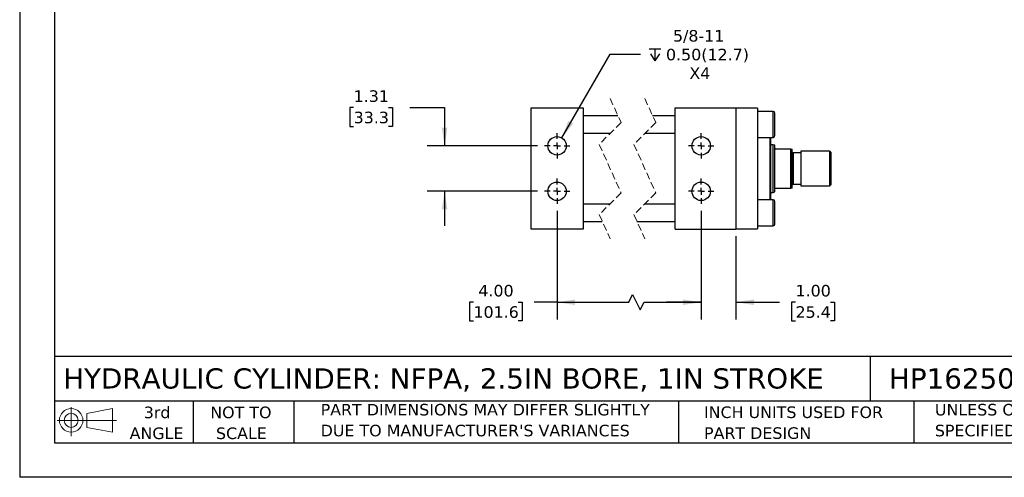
# Model space of a CAD drawing. Header units: inches. Extents: x 0 to 44, y 0 to 34.
# Tile 1 of 3: x 0 to 28.4, y 0 to 13.2. Entities that reach past the tile are written whole.
import ezdxf

# ---------------------------------------------------------------- set-up
doc = ezdxf.new("R2010")
doc.units = ezdxf.units.IN
doc.header["$LTSCALE"] = 4
doc.header["$MEASUREMENT"] = 0
for name, pattern in [('SLD-Center', [0.75, 0.6, -0.05, 0.05, -0.05]), ('SLD-Dashed', [0.075, 0.05, -0.025]), ('SLD-Solid', [0])]:
    doc.linetypes.add(name, pattern=pattern)
doc.layers.add('CENTER', color=40, linetype='SLD-Center')
doc.layers.add('SLD-DEFPOINTS', color=7, linetype='Continuous')
doc.layers.add('DIMENSIONS', color=140, linetype='SLD-Solid', lineweight=25)
doc.layers.add('TEXT', color=140, linetype='SLD-Solid', lineweight=25)
doc.styles.add('SLDTEXTSTYLE0', font='VERDANA.TTF')
doc.dimstyles.new('SLDDIMSTYLE0', dxfattribs={"dimtxt": 0.339844, "dimasz": 0.52, "dimexe": 0, "dimexo": 0.0625, "dimgap": 0.084961, "dimtad": 0, "dimtih": 1, "dimtoh": 1, "dimrnd": 1e-09, "dimzin": 4, "dimdsep": 46, "dimtxsty": 'SLDTEXTSTYLE0', "dimsah": 1, "dimcen": 0.09, "dimadec": 0, "dimazin": 1, "dimtfac": 1, "dimtofl": 0, "dimtmove": 0, "dimatfit": 3, "dimfxl": 0, "dimfrac": 2, "dimtolj": 1, "dimtzin": 12, "dimarcsym": 0})
doc.dimstyles.new('SLDDIMSTYLE2', dxfattribs={"dimtxt": 0.339844, "dimasz": 0.52, "dimexe": 0, "dimexo": 0.0625, "dimgap": 0.084961, "dimtad": 0, "dimtih": 1, "dimtoh": 1, "dimrnd": 1e-09, "dimzin": 12, "dimdsep": 46, "dimtxsty": 'SLDTEXTSTYLE0', "dimsah": 1, "dimcen": 0.09, "dimadec": 0, "dimazin": 3, "dimtfac": 1, "dimtmove": 0, "dimatfit": 0, "dimfxl": 0, "dimfrac": 2, "dimtolj": 1, "dimtzin": 12, "dimarcsym": 0})
doc.dimstyles.new('SLDDIMSTYLE4', dxfattribs={"dimtxt": 0.339844, "dimasz": 0.52, "dimexe": 0, "dimexo": 0.0625, "dimgap": 0.084961, "dimtad": 0, "dimtih": 1, "dimtoh": 1, "dimrnd": 1e-09, "dimzin": 4, "dimdsep": 46, "dimtxsty": 'SLDTEXTSTYLE0', "dimsah": 1, "dimcen": 0.09, "dimadec": 0, "dimazin": 1, "dimtfac": 1, "dimtmove": 0, "dimatfit": 0, "dimfxl": 0, "dimfrac": 2, "dimtolj": 1, "dimtzin": 12, "dimarcsym": 0})
doc.dimstyles.new('SLDDIMSTYLE5', dxfattribs={"dimtxt": 0.339844, "dimasz": 0.52, "dimexe": 0, "dimexo": 0.0625, "dimgap": 0.084961, "dimtad": 0, "dimtih": 1, "dimtoh": 1, "dimrnd": 1e-09, "dimzin": 12, "dimdsep": 46, "dimtxsty": 'SLDTEXTSTYLE0', "dimsah": 1, "dimcen": 0, "dimadec": 0, "dimazin": 3, "dimtfac": 1, "dimtofl": 0, "dimtmove": 0, "dimatfit": 3, "dimfxl": 0, "dimfrac": 2, "dimtolj": 1, "dimtzin": 12, "dimarcsym": 0})

# ---------------------------------------------------------------- blocks, each defined once
blk = doc.blocks.new('Block11')
at = {"color": 7, "linetype": 'SLD-Solid', "lineweight": 18}
for p, q in [((0.408, 0.836), (0.408, 0)), ((0.863, 0.656), (1.602, 0.792)), ((0.863, 0.251), (0.863, 0.656)), ((1.602, 0.792), (1.602, 0.115)), ((0, 0.454), (1.712, 0.454)), ((0.863, 0.251), (1.602, 0.115))]:
    blk.add_line(p, q, dxfattribs=at)
for radius in [0.339, 0.202]:
    blk.add_circle((0.408, 0.454), radius, dxfattribs=at)
blk = doc.blocks.new('Block12')
at = {"layer": 'SLD-DEFPOINTS'}
blk.add_blockref('Block11', (0, 0), dxfattribs=at)
blk = doc.blocks.new('SW_NOTE_0_2')
at = {"layer": 'TEXT', "color": 0, "char_height": 0.33333, "attachment_point": 1, "style": 'SLDTEXTSTYLE0'}
for s, insert in [('UNLESS OTHERWISE ', (0, 0.423)), ('SPECIFIED UNITS ARE:', (0, -0.179))]:
    blk.add_mtext(s, dxfattribs=dict(at, insert=insert))
blk = doc.blocks.new('SW_NOTE_0_3')
at = {"layer": 'TEXT', "color": 0, "char_height": 0.33333, "attachment_point": 1, "style": 'SLDTEXTSTYLE0'}
for s, insert in [('PART DIMENSIONS MAY DIFFER SLIGHTLY ', (0, 0.423)), ("DUE TO MANUFACTURER'S VARIANCES", (0, -0.179))]:
    blk.add_mtext(s, dxfattribs=dict(at, insert=insert))
blk = doc.blocks.new('SW_NOTE_0_4')
at = {"layer": 'TEXT', "color": 0, "char_height": 0.3333, "attachment_point": 2, "style": 'SLDTEXTSTYLE0'}
for s, insert in [('NOT TO', (0.828, 0.423)), ('SCALE', (0.843, -0.179))]:
    blk.add_mtext(s, dxfattribs=dict(at, insert=insert))
blk = doc.blocks.new('SW_NOTE_0_5')
at = {"layer": 'TEXT', "color": 0, "char_height": 0.3333, "attachment_point": 2, "style": 'SLDTEXTSTYLE0'}
for s, insert in [('3rd', (0.365, 0.423)), ('ANGLE', (0.349, -0.179))]:
    blk.add_mtext(s, dxfattribs=dict(at, insert=insert))
blk = doc.blocks.new('SW_NOTE_0_6')
at = {"layer": 'TEXT', "color": 0, "char_height": 0.33333, "attachment_point": 1, "style": 'SLDTEXTSTYLE0'}
for s, insert in [('INCH UNITS USED FOR ', (0, 0.423)), ('PART DESIGN', (0, -0.179))]:
    blk.add_mtext(s, dxfattribs=dict(at, insert=insert))
blk = doc.blocks.new('SW_SYMBOL_HOLE_DEPTH')
at = {"layer": 'DIMENSIONS', "color": 0}
for p, q in [((0, 138), (126, 138)), ((63, 138), (63, 12)), ((16, 87), (63, 12)), ((110, 87), (63, 12))]:
    blk.add_line(p, q, dxfattribs=at)
blk = doc.blocks.new('_D_18')
at = {"layer": 'DIMENSIONS'}
for p, q in [((15.633, 9.794), (17.029, 12.212)), ((17.029, 12.212), (17.904, 12.212))]:
    blk.add_line(p, q, dxfattribs=at)
blk.add_solid([(15.633, 9.794), (15.962, 10.204), (15.823, 10.284)], dxfattribs=at)
at = {"layer": 'DIMENSIONS', "xscale": 0.002688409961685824, "yscale": 0.002688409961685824, "zscale": 0.002688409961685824}
blk.add_blockref('SW_SYMBOL_HOLE_DEPTH', (18.154, 11.987), dxfattribs=at)
at = {"layer": 'DIMENSIONS', "char_height": 0.3333, "attachment_point": 1, "style": 'SLDTEXTSTYLE0'}
for s, insert in [('5/8-11', (18.841, 12.905)), ('0.50(12.7)', (18.64, 12.365)), ('X4', (19.315, 11.825))]:
    blk.add_mtext(s, dxfattribs=dict(at, insert=insert))
blk = doc.blocks.new('_D_19')
at = {"layer": 'DIMENSIONS'}
for p, q in [((9.632, 10.666), (9.518, 10.666)), ((9.518, 10.666), (9.518, 10.126)), ((10.642, 10.666), (10.756, 10.666)), ((10.756, 10.666), (10.756, 10.126)), ((11.255, 10.666), (12.255, 10.666)), ((12.255, 10.666), (12.255, 9.564)), ((9.518, 10.126), (9.632, 10.126)), ((10.756, 10.126), (10.642, 10.126)), ((14.934, 9.564), (11.755, 9.564)), ((14.934, 8.252), (11.755, 8.252)), ((12.255, 8.252), (12.255, 7.252))]:
    blk.add_line(p, q, dxfattribs=at)
for points in [[(12.255, 9.564), (12.335, 10.084), (12.175, 10.084)], [(12.255, 8.252), (12.175, 7.732), (12.335, 7.732)]]:
    blk.add_solid(points, dxfattribs=at)
at = {"layer": 'DIMENSIONS', "char_height": 0.3333, "attachment_point": 1, "style": 'SLDTEXTSTYLE0'}
for s, insert in [('1.31', (9.632, 11.166)), ('33.3', (9.632, 10.549))]:
    blk.add_mtext(s, dxfattribs=dict(at, insert=insert))
blk = doc.blocks.new('_D_20')
at = {"layer": 'DIMENSIONS'}
for p, q in [((15.5, 7.686), (15.5, 4.552)), ((19.655, 7.686), (19.655, 4.552)), ((17.564, 5.052), (17.675, 5.275)), ((17.675, 5.275), (17.898, 4.83)), ((13.087, 5.052), (12.972, 5.052)), ((12.972, 5.052), (12.972, 4.512)), ((14.379, 5.052), (14.493, 5.052)), ((14.493, 5.052), (14.493, 4.512)), ((15.5, 5.052), (14.84, 5.052)), ((15.5, 5.052), (17.564, 5.052)), ((17.898, 4.83), (18.009, 5.052)), ((18.009, 5.052), (19.655, 5.052)), ((12.972, 4.512), (13.087, 4.512)), ((14.493, 4.512), (14.379, 4.512))]:
    blk.add_line(p, q, dxfattribs=at)
for points in [[(15.5, 5.052), (16.02, 4.972), (16.02, 5.132)], [(19.655, 5.052), (19.135, 5.132), (19.135, 4.972)]]:
    blk.add_solid(points, dxfattribs=at)
at = {"layer": 'DIMENSIONS', "char_height": 0.3333, "attachment_point": 1, "style": 'SLDTEXTSTYLE0'}
for s, insert in [('4.00', (13.228, 5.552)), ('101.6', (13.087, 4.936))]:
    blk.add_mtext(s, dxfattribs=dict(at, insert=insert))
blk = doc.blocks.new('_D_21')
at = {"layer": 'DIMENSIONS'}
for p, q in [((19.655, 7.686), (19.655, 4.552)), ((20.655, 6.958), (20.655, 4.552)), ((19.655, 5.052), (18.655, 5.052)), ((20.655, 5.052), (21.916, 5.052)), ((22.376, 5.052), (22.262, 5.052)), ((22.262, 5.052), (22.262, 4.512)), ((23.386, 5.052), (23.5, 5.052)), ((23.5, 5.052), (23.5, 4.512)), ((22.262, 4.512), (22.376, 4.512)), ((23.5, 4.512), (23.386, 4.512))]:
    blk.add_line(p, q, dxfattribs=at)
for points in [[(19.655, 5.052), (19.135, 5.132), (19.135, 4.972)], [(20.655, 5.052), (21.175, 4.972), (21.175, 5.132)]]:
    blk.add_solid(points, dxfattribs=at)
at = {"layer": 'DIMENSIONS', "char_height": 0.3333, "attachment_point": 1, "style": 'SLDTEXTSTYLE0'}
for s, insert in [('1.00', (22.376, 5.552)), ('25.4', (22.376, 4.936))]:
    blk.add_mtext(s, dxfattribs=dict(at, insert=insert))
blk = doc.blocks.new('SW_CENTERMARKSYMBOL_6')
at = {"layer": 'CENTER', "color": 0}
for p, q in [((0, 0.2), (0, 0.366)), ((-0.2, 0), (-0.366, 0)), ((0, 0), (-0.1, 0)), ((0, 0), (0, 0.1)), ((0, 0), (0, -0.1)), ((0, 0), (0.1, 0)), ((0.2, 0), (0.366, 0)), ((0, -0.2), (0, -0.366))]:
    blk.add_line(p, q, dxfattribs=at)
blk = doc.blocks.new('SW_CENTERMARKSYMBOL_7')
at = {"layer": 'CENTER', "color": 0}
for p, q in [((0, 0.2), (0, 0.366)), ((-0.2, 0), (-0.366, 0)), ((0, 0), (-0.1, 0)), ((0, 0), (0, 0.1)), ((0, 0), (0, -0.1)), ((0, 0), (0.1, 0)), ((0.2, 0), (0.366, 0)), ((0, -0.2), (0, -0.366))]:
    blk.add_line(p, q, dxfattribs=at)
blk = doc.blocks.new('SW_CENTERMARKSYMBOL_8')
at = {"layer": 'CENTER', "color": 0}
for p, q in [((0, 0.2), (0, 0.366)), ((-0.2, 0), (-0.366, 0)), ((0, 0), (-0.1, 0)), ((0, 0), (0, 0.1)), ((0, 0), (0, -0.1)), ((0, 0), (0.1, 0)), ((0.2, 0), (0.366, 0)), ((0, -0.2), (0, -0.366))]:
    blk.add_line(p, q, dxfattribs=at)
blk = doc.blocks.new('SW_CENTERMARKSYMBOL_9')
at = {"layer": 'CENTER', "color": 0}
for p, q in [((0, 0.2), (0, 0.366)), ((-0.2, 0), (-0.366, 0)), ((0, 0), (-0.1, 0)), ((0, 0), (0, 0.1)), ((0, 0), (0, -0.1)), ((0, 0), (0.1, 0)), ((0.2, 0), (0.366, 0)), ((0, -0.2), (0, -0.366))]:
    blk.add_line(p, q, dxfattribs=at)

msp = doc.modelspace()

# ---------------------------------------------------------------- linework, layer by layer
at = {"color": 7, "linetype": 'SLD-Solid'}
for p in [(0, 34), (44, 0)]:
    msp.add_line(p, (0, 0), dxfattribs=at)
at = {"color": 7, "linetype": 'SLD-Dashed', "lineweight": 18}
for p, q in [((17.029, 10.933), (17.344, 10.235)), ((18.029, 10.933), (18.344, 10.235)), ((17.344, 10.235), (16.714, 9.605)), ((18.344, 10.235), (17.714, 9.605)), ((16.714, 9.605), (17.344, 8.21)), ((17.714, 9.605), (18.344, 8.21)), ((17.344, 8.21), (16.714, 7.58)), ((18.344, 8.21), (17.714, 7.58)), ((16.714, 7.58), (17.029, 6.883)), ((17.714, 7.58), (18.029, 6.883))]:
    msp.add_line(p, q, dxfattribs=at)
for p, q in [((14.75, 7.158), (14.75, 10.658)), ((14.75, 10.658), (16.25, 10.658)), ((16.25, 10.658), (16.25, 7.158)), ((18.905, 7.158), (18.905, 10.658)), ((18.905, 10.658), (20.655, 10.658)), ((20.655, 10.658), (20.655, 7.158)), ((21.28, 10.648), (20.655, 10.648)), ((21.28, 10.648), (21.28, 7.168)), ((21.73, 10.558), (21.28, 10.558)), ((21.73, 10.183), (21.73, 10.558)), ((21.78, 9.858), (21.78, 10.508)), ((17.254, 10.433), (16.25, 10.433)), ((18.905, 10.433), (18.254, 10.433)), ((21.73, 9.808), (21.73, 10.183)), ((16.25, 9.933), (17.041, 9.933)), ((18.041, 9.933), (18.905, 9.933)), ((21.28, 9.808), (21.73, 9.808)), ((21.642, 8.908), (21.642, 9.808)), ((21.662, 8.008), (21.662, 9.808)), ((21.736, 9.595), (21.662, 9.595)), ((21.78, 9.579), (21.736, 9.595)), ((21.736, 8.22), (21.736, 9.595)), ((21.78, 9.501), (21.78, 9.579)), ((21.78, 8.314), (21.78, 9.501)), ((22.241, 9.47), (21.812, 9.47)), ((22.241, 8.345), (22.241, 9.47)), ((22.241, 9.47), (22.28, 9.47)), ((22.28, 8.345), (22.28, 9.47)), ((23.366, 9.408), (22.53, 9.408)), ((22.53, 9.408), (22.53, 8.408)), ((23.405, 9.368), (23.366, 9.408)), ((23.366, 8.408), (23.366, 9.408)), ((22.53, 9.359), (22.312, 9.359)), ((22.312, 9.359), (22.312, 8.456)), ((23.405, 8.447), (23.405, 9.368)), ((21.642, 8.008), (21.642, 8.908)), ((21.736, 8.22), (21.78, 8.236)), ((21.78, 8.236), (21.78, 8.314)), ((21.812, 8.345), (22.241, 8.345)), ((22.28, 8.345), (22.241, 8.345)), ((22.312, 8.456), (22.53, 8.456)), ((22.53, 8.408), (23.366, 8.408)), ((23.366, 8.408), (23.405, 8.447)), ((21.73, 8.008), (21.28, 8.008)), ((21.662, 8.22), (21.736, 8.22)), ((21.73, 7.258), (21.73, 8.008)), ((21.78, 7.633), (21.78, 7.958)), ((17.016, 7.883), (16.25, 7.883)), ((18.905, 7.883), (18.016, 7.883)), ((21.78, 7.308), (21.78, 7.633)), ((16.25, 7.158), (14.75, 7.158)), ((16.25, 7.383), (16.803, 7.383)), ((17.803, 7.383), (18.905, 7.383)), ((18.905, 7.158), (20.655, 7.158)), ((20.655, 7.168), (21.28, 7.168)), ((21.28, 7.258), (21.73, 7.258))]:
    msp.add_line(p, q)
for centre in [(15.5, 9.564), (19.655, 9.564), (15.5, 8.252), (19.655, 8.252)]:
    msp.add_circle(centre, 0.266)
for centre, radius, start, end in [((21.73, 10.508), 0.05, 0.0002, 89.9999), ((21.73, 9.858), 0.05, 270.0001, 359.9998), ((22.312, 9.39), 0.0312, 179.9995, 270.0004), ((22.312, 8.425), 0.0312, 89.9996, 180.0005), ((21.73, 7.958), 0.05, 0.0002, 89.9999), ((21.73, 7.308), 0.05, 270.0001, 359.9998)]:
    msp.add_arc(centre, radius, start, end)
for points, knots in [([(21.812, 9.47), (21.81, 9.47), (21.806, 9.47), (21.799, 9.472), (21.792, 9.476), (21.784, 9.485), (21.78, 9.495), (21.78, 9.501), (21.78, 9.501)], [0, 0, 0, 0, 0.122723, 0.236214, 0.400646, 0.625865, 0.957038, 1, 1, 1, 1]), ([(21.78, 8.314), (21.781, 8.319), (21.782, 8.327), (21.789, 8.336), (21.795, 8.341), (21.802, 8.344), (21.807, 8.345), (21.81, 8.345), (21.812, 8.345)], [0, 0, 0, 0, 0.322424, 0.477165, 0.661272, 0.794621, 0.922286, 1, 1, 1, 1])]:
    msp.add_open_spline(points, degree=3, knots=knots)
at = {"layer": 'TEXT'}
for p, q in [((1, 33), (1, 1)), ((43, 3.484), (1, 3.484)), ((24.529, 3.484), (24.529, 2.2)), ((43, 2.2), (1, 2.2)), ((5, 2.2), (5, 1)), ((7.907, 2.2), (7.907, 1)), ((18.999, 2.2), (18.999, 1)), ((25.792, 2.2), (25.792, 1)), ((1, 1), (43, 1))]:
    msp.add_line(p, q, dxfattribs=at)

# ---------------------------------------------------------------- block references
at = {"layer": 'CENTER'}
for name, p in [('SW_CENTERMARKSYMBOL_7', (15.5, 9.564)), ('SW_CENTERMARKSYMBOL_8', (19.655, 9.564)), ('SW_CENTERMARKSYMBOL_6', (15.5, 8.252)), ('SW_CENTERMARKSYMBOL_9', (19.655, 8.252))]:
    msp.add_blockref(name, p, dxfattribs=at)
at = {"layer": 'SLD-DEFPOINTS'}
msp.add_blockref('Block12', (1.077, 1.19), dxfattribs=at)
at = {"layer": 'TEXT'}
for name, p in [('SW_NOTE_0_5', (3.598, 1.617)), ('SW_NOTE_0_4', (5.552, 1.617)), ('SW_NOTE_0_3', (8.68, 1.696)), ('SW_NOTE_0_6', (19.737, 1.622)), ('SW_NOTE_0_2', (26.395, 1.696))]:
    msp.add_blockref(name, p, dxfattribs=at)

# ---------------------------------------------------------------- texts
at = {"layer": 'TEXT', "attachment_point": 1, "style": 'SLDTEXTSTYLE0'}
for s, insert, char_height in [('HYDRAULIC CYLINDER: NFPA, 2.5IN BORE, 1IN STROKE', (1.254, 3.145), 0.58333), ('HP16250B1S', (25.072, 3.145), 0.5833)]:
    msp.add_mtext(s, dxfattribs=dict(at, insert=insert, char_height=char_height))

# ---------------------------------------------------------------- dimensions: what is measured, and where the dimension line sits
at = {"layer": 'DIMENSIONS'}
dim = msp.add_diameter_dim_2p(p1=(15.367, 9.334), p2=(15.633, 9.794), text='5/8-11\\P{\\fGDT;x}0.50(12.7)\\PX4', dimstyle='SLDDIMSTYLE5', override={"dimpost": '<>'}, dxfattribs=at)
dim.commit()
dim.dimension.update_dxf_attribs({"geometry": '_D_18', "text_midpoint": (19.609, 12.212), "dimtype": 163})
dim = msp.add_linear_dim(base=(12.255, 8.252), p1=(15.134, 9.564), p2=(15.134, 8.252), angle=90, dimstyle='SLDDIMSTYLE2', dxfattribs=at)
dim.commit()
dim.dimension.update_dxf_attribs({"geometry": '_D_19', "text_midpoint": (12.255, 10.666), "dimtype": 160})
dim = msp.add_linear_dim(base=(19.655, 5.052), p1=(15.5, 7.886), p2=(19.655, 7.886), angle=0, text='4.00', dimstyle='SLDDIMSTYLE0', dxfattribs=at)
dim.commit()
dim.dimension.update_dxf_attribs({"geometry": '_D_20', "text_midpoint": (13.733, 5.052), "dimtype": 160})
dim = msp.add_linear_dim(base=(20.655, 5.052), p1=(19.655, 7.886), p2=(20.655, 7.158), dimstyle='SLDDIMSTYLE4', dxfattribs=at)
dim.commit()
dim.dimension.update_dxf_attribs({"geometry": '_D_21', "text_midpoint": (22.881, 5.052), "dimtype": 160})

doc.saveas('drawing.dxf')
